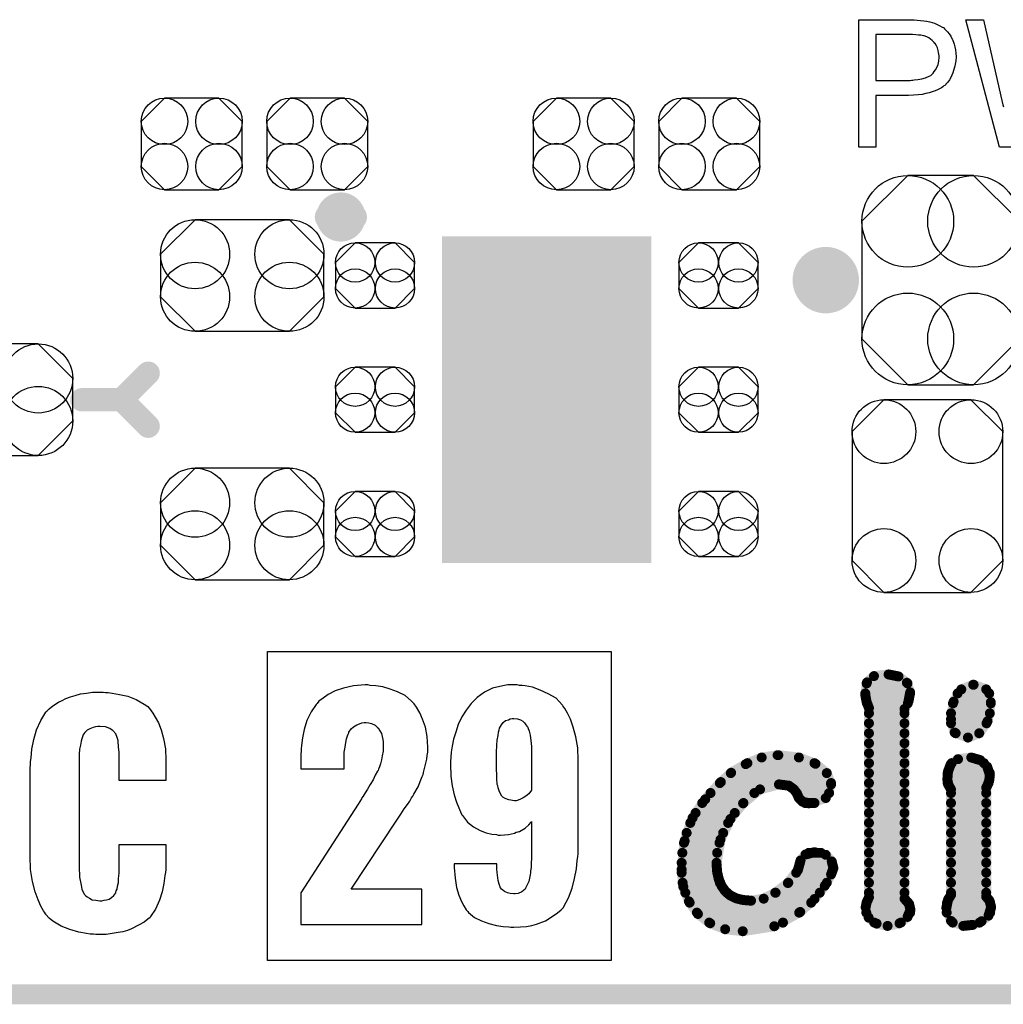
# Model space of a CAD drawing. Extents: x -0.07 to 0.95, y -0.15 to 2.1.
# Tile 2 of 16: x 0.34 to 0.64, y -0.15 to 0.14. Entities that reach past the tile are written whole.
import ezdxf

# ---------------------------------------------------------------- set-up
doc = ezdxf.new("R2010")
doc.units = 0
doc.layers.get('0').update_dxf_attribs({"linetype": 'CONTINUOUS'})
for name, color, linetype in [('gko', 6, 'CONTINUOUS'), ('gto', 2, 'CONTINUOUS'), ('gts', 1, 'CONTINUOUS')]:
    doc.layers.add(name, color=color, linetype=linetype)

# ---------------------------------------------------------------- blocks, each defined once
blk = doc.blocks.new('D75')
at = {"const_width": 0.00395}
blk.add_lwpolyline([(-0.001975, 0, 1), (0.001975, 0, 1)], format="xyb", close=True, dxfattribs=at)
blk = doc.blocks.new('D37')
at = {"const_width": 0.005}
blk.add_lwpolyline([(-0.0025, 0, 1), (0.0025, 0, 1)], format="xyb", close=True, dxfattribs=at)
blk = doc.blocks.new('D78')
at = {"const_width": 0.0035}
blk.add_lwpolyline([(-0.00175, 0, 1), (0.00175, 0, 1)], format="xyb", close=True, dxfattribs=at)
blk = doc.blocks.new('D40')
at = {"const_width": 0.0015}
blk.add_lwpolyline([(-0.00075, 0, 1), (0.00075, 0, 1)], format="xyb", close=True, dxfattribs=at)
blk = doc.blocks.new('D82')
blk.add_lwpolyline([(-0.0152, 0.0068), (-0.0152, -0.0068), (-0.0082, -0.0138), (0.0082, -0.0138), (0.0152, -0.0068), (0.0152, 0.0068), (0.0082, 0.0138), (-0.0082, 0.0138)], close=True)
for centre in [(-0.0082, 0.0068), (0.0082, 0.0068), (-0.0082, -0.0068), (0.0082, -0.0068)]:
    blk.add_circle(centre, 0.007)
blk = doc.blocks.new('D89')
blk.add_lwpolyline([(-0.006, -0.0098), (0.006, -0.0098), (0.0119, -0.0039), (0.0119, 0.0039), (0.006, 0.0098), (-0.006, 0.0098), (-0.0119, 0.0039), (-0.0119, -0.0039)], close=True)
for centre in [(-0.006, 0.0039), (0.006, 0.0039), (-0.006, -0.0039), (0.006, -0.0039)]:
    blk.add_circle(centre, 0.0059)
blk = doc.blocks.new('D70')
at = {"const_width": 0.0984}
blk.add_lwpolyline([(-0.0315, 0), (0.0315, 0)], dxfattribs=at)
blk = doc.blocks.new('D90')
blk.add_lwpolyline([(-0.0142, -0.0168), (0.0142, -0.0168), (0.0246, -0.0064), (0.0246, 0.0064), (0.0142, 0.0168), (-0.0142, 0.0168), (-0.0246, 0.0064), (-0.0246, -0.0064)], close=True)
for centre in [(-0.0142, 0.0064), (0.0142, 0.0064), (-0.0142, -0.0064), (0.0142, -0.0064)]:
    blk.add_circle(centre, 0.0104)
blk = doc.blocks.new('D91')
blk.add_lwpolyline([(-0.0237, 0.0177), (-0.0237, -0.0177), (-0.0099, -0.0315), (0.0099, -0.0315), (0.0237, -0.0177), (0.0237, 0.0177), (0.0099, 0.0315), (-0.0099, 0.0315)], close=True)
for centre in [(-0.0099, 0.0177), (0.0099, 0.0177), (-0.0099, -0.0177), (0.0099, -0.0177)]:
    blk.add_circle(centre, 0.0138)
blk = doc.blocks.new('D92')
blk.add_lwpolyline([(0.0227, -0.0194), (0.0227, 0.0194), (0.0131, 0.029), (-0.0131, 0.029), (-0.0227, 0.0194), (-0.0227, -0.0194), (-0.0131, -0.029), (0.0131, -0.029)], close=True)
for centre in [(-0.0131, 0.0194), (0.0131, 0.0194), (-0.0131, -0.0194), (0.0131, -0.0194)]:
    blk.add_circle(centre, 0.0096)

msp = doc.modelspace()

# ---------------------------------------------------------------- linework, layer by layer
at = {"layer": 'gko', "color": 6, "const_width": 0.006}
msp.add_lwpolyline([(-0.05, -0.15), (0.85, -0.15)], dxfattribs=at)
at = {"layer": 'gto', "color": 2}
for points in [[(0.6126, 0.1434), (0.6135, 0.1433), (0.6145, 0.1432), (0.6155, 0.1431), (0.6163, 0.143), (0.6164, 0.143), (0.6168, 0.1429), (0.6173, 0.1428), (0.618, 0.1426), (0.6187, 0.1424), (0.6195, 0.142), (0.6203, 0.1416), (0.621, 0.1412), (0.6211, 0.1411), (0.6214, 0.141), (0.6217, 0.1406), (0.6221, 0.1402), (0.6226, 0.1397), (0.6231, 0.1391), (0.6237, 0.1384), (0.6241, 0.1375), (0.6242, 0.1374), (0.6243, 0.1371), (0.6245, 0.1366), (0.6247, 0.136), (0.6249, 0.1352), (0.6251, 0.1343), (0.6252, 0.1333), (0.6253, 0.1322), (0.6253, 0.1322), (0.6253, 0.132), (0.6253, 0.1318), (0.6252, 0.1314), (0.6252, 0.131), (0.6251, 0.1305), (0.625, 0.13), (0.6249, 0.1294), (0.6245, 0.1281), (0.6243, 0.1274), (0.624, 0.1267), (0.6236, 0.126), (0.6232, 0.1253), (0.6227, 0.1246), (0.6221, 0.124), (0.6221, 0.1239), (0.622, 0.1238), (0.6218, 0.1236), (0.6215, 0.1235), (0.6212, 0.1232), (0.6208, 0.1229), (0.6202, 0.1226), (0.6196, 0.1223), (0.6189, 0.122), (0.618, 0.1217), (0.6171, 0.1214), (0.6161, 0.1212), (0.615, 0.1209), (0.6138, 0.1208), (0.6124, 0.1207), (0.6109, 0.1206), (0.6011, 0.1206), (0.6011, 0.105), (0.596, 0.105), (0.596, 0.1434), (0.6118, 0.1434), (0.6126, 0.1434)], [(0.6436, 0.105), (0.6383, 0.105), (0.6282, 0.1434), (0.6335, 0.1434), (0.6392, 0.1182), (0.6392, 0.1182), (0.6393, 0.118), (0.6393, 0.1178), (0.6394, 0.1175), (0.6395, 0.1172)], [(0.6121, 0.1389), (0.6011, 0.1389), (0.6011, 0.1251), (0.6114, 0.1251), (0.6118, 0.1252), (0.6122, 0.1252), (0.6126, 0.1253), (0.6137, 0.1254), (0.6149, 0.1256), (0.616, 0.1259), (0.6171, 0.1264), (0.6176, 0.1266), (0.618, 0.127), (0.6181, 0.1271), (0.6183, 0.1273), (0.6186, 0.1278), (0.619, 0.1283), (0.6194, 0.129), (0.6198, 0.1299), (0.62, 0.1309), (0.6201, 0.1321), (0.6201, 0.1321), (0.6201, 0.1322), (0.6201, 0.1325), (0.62, 0.133), (0.6199, 0.1335), (0.6198, 0.1341), (0.6196, 0.1349), (0.6193, 0.1355), (0.6189, 0.1362), (0.6188, 0.1362), (0.6186, 0.1365), (0.6184, 0.1367), (0.618, 0.1371), (0.6175, 0.1375), (0.617, 0.1379), (0.6164, 0.1382), (0.6156, 0.1385), (0.6156, 0.1385), (0.6154, 0.1385), (0.615, 0.1386), (0.6146, 0.1387), (0.6139, 0.1387), (0.6131, 0.1388), (0.6121, 0.1389)], [(0.5214, -0.1398), (0.4179, -0.1398), (0.4179, -0.0468), (0.5214, -0.0468), (0.5214, -0.1398)], [(0.3691, -0.0591), (0.3699, -0.0591), (0.3711, -0.0593), (0.3734, -0.0597), (0.3759, -0.0602), (0.3784, -0.0612), (0.3808, -0.0626), (0.3819, -0.0634), (0.3827, -0.0644), (0.3829, -0.0647), (0.3834, -0.0654), (0.3841, -0.0666), (0.3851, -0.0683), (0.3859, -0.0704), (0.3866, -0.073), (0.3872, -0.0761), (0.3873, -0.0795), (0.3873, -0.0856), (0.3733, -0.0856), (0.3733, -0.079), (0.3733, -0.0788), (0.3733, -0.0784), (0.3733, -0.0779), (0.3733, -0.0772), (0.3731, -0.0755), (0.3729, -0.0738), (0.3729, -0.0737), (0.3729, -0.0736), (0.3726, -0.0727), (0.3722, -0.0716), (0.3713, -0.0706), (0.3711, -0.0705), (0.3704, -0.07), (0.3691, -0.0695), (0.3674, -0.0694), (0.3668, -0.0694), (0.3661, -0.0695), (0.3654, -0.0697), (0.3644, -0.0701), (0.3636, -0.0705), (0.3629, -0.0712), (0.3623, -0.072), (0.3623, -0.0722), (0.3622, -0.0725), (0.362, -0.0731), (0.3618, -0.0738), (0.3616, -0.075), (0.3613, -0.0762), (0.3612, -0.0777), (0.3612, -0.0794), (0.3612, -0.1119), (0.3612, -0.1122), (0.3612, -0.1127), (0.3613, -0.1135), (0.3613, -0.1147), (0.3618, -0.1171), (0.362, -0.1183), (0.3625, -0.1194), (0.3626, -0.1195), (0.3627, -0.1198), (0.3631, -0.1202), (0.3636, -0.1206), (0.3643, -0.121), (0.3651, -0.1215), (0.3662, -0.1217), (0.3674, -0.1219), (0.368, -0.1219), (0.3687, -0.1217), (0.3694, -0.1216), (0.3702, -0.1213), (0.3709, -0.1208), (0.3716, -0.1202), (0.3722, -0.1194), (0.3722, -0.1192), (0.3723, -0.1188), (0.3726, -0.1183), (0.3727, -0.1174), (0.373, -0.1163), (0.3731, -0.1151), (0.3733, -0.1135), (0.3733, -0.1119), (0.3733, -0.1049), (0.3873, -0.1049), (0.3873, -0.1108), (0.3873, -0.1109), (0.3873, -0.1112), (0.3873, -0.1117), (0.3873, -0.1124), (0.3872, -0.1133), (0.387, -0.1142), (0.3867, -0.1166), (0.3862, -0.1191), (0.3854, -0.1217), (0.3842, -0.1244), (0.3827, -0.1266), (0.3826, -0.1269), (0.3819, -0.1274), (0.3808, -0.1283), (0.3791, -0.1292), (0.377, -0.1303), (0.3758, -0.1308), (0.3744, -0.1312), (0.3729, -0.1314), (0.3711, -0.1317), (0.3693, -0.132), (0.3662, -0.132), (0.3655, -0.1319), (0.3645, -0.1319), (0.3634, -0.1317), (0.3611, -0.1313), (0.3584, -0.1305), (0.3558, -0.1295), (0.3533, -0.128), (0.3522, -0.1271), (0.3512, -0.126), (0.3512, -0.1259), (0.3511, -0.1258), (0.3508, -0.1253), (0.3505, -0.1249), (0.3501, -0.1242), (0.3497, -0.1235), (0.3489, -0.1216), (0.348, -0.1191), (0.3472, -0.116), (0.3466, -0.1124), (0.3465, -0.1084), (0.3465, -0.0829), (0.3465, -0.0827), (0.3465, -0.0823), (0.3465, -0.0818), (0.3466, -0.0809), (0.3466, -0.0799), (0.3468, -0.0788), (0.347, -0.0762), (0.3476, -0.0733), (0.3484, -0.0704), (0.3497, -0.0676), (0.3512, -0.0651), (0.3512, -0.065), (0.3515, -0.0648), (0.3522, -0.0641), (0.3533, -0.0632), (0.355, -0.062), (0.3561, -0.0615), (0.3572, -0.0609), (0.3586, -0.0604), (0.36, -0.06), (0.3616, -0.0595), (0.3634, -0.0593), (0.3652, -0.059), (0.3684, -0.059), (0.3691, -0.0591)], [(0.4481, -0.0568), (0.4473, -0.0568), (0.4438, -0.0571), (0.4408, -0.0578), (0.4383, -0.0586), (0.4362, -0.0597), (0.4347, -0.0608), (0.4334, -0.0617), (0.4329, -0.0624), (0.4326, -0.0627), (0.4311, -0.065), (0.4298, -0.0676), (0.429, -0.0703), (0.4284, -0.0728), (0.4281, -0.0751), (0.428, -0.0761), (0.428, -0.0769), (0.4279, -0.0776), (0.4279, -0.0821), (0.441, -0.0821), (0.441, -0.0789), (0.441, -0.0771), (0.4413, -0.0756), (0.4415, -0.0742), (0.4417, -0.0731), (0.442, -0.0722), (0.4422, -0.0717), (0.4424, -0.0713), (0.4424, -0.0711), (0.4431, -0.0701), (0.4438, -0.0695), (0.4448, -0.0689), (0.4456, -0.0686), (0.4463, -0.0683), (0.447, -0.0682), (0.4476, -0.0682), (0.4484, -0.0683), (0.4492, -0.0685), (0.4503, -0.069), (0.451, -0.0697), (0.4513, -0.0699), (0.4513, -0.07), (0.4517, -0.0707), (0.4522, -0.0715), (0.4526, -0.0733), (0.4527, -0.074), (0.4527, -0.0747), (0.4527, -0.0751), (0.4527, -0.0753), (0.4527, -0.0768), (0.4524, -0.0782), (0.4522, -0.0794), (0.4519, -0.0806), (0.4516, -0.0815), (0.4513, -0.0822), (0.4512, -0.0826), (0.451, -0.0828), (0.4503, -0.084), (0.4497, -0.0854), (0.4488, -0.0868), (0.448, -0.0882), (0.4473, -0.0893), (0.4467, -0.0903), (0.4463, -0.0908), (0.4462, -0.0911), (0.4452, -0.0928), (0.4279, -0.1194), (0.4279, -0.129), (0.4644, -0.129), (0.4644, -0.1183), (0.4431, -0.1183), (0.4569, -0.0976), (0.4581, -0.0958), (0.4591, -0.0942), (0.4601, -0.0929), (0.4608, -0.0918), (0.4613, -0.0908), (0.4617, -0.0903), (0.4619, -0.0899), (0.462, -0.0897), (0.4633, -0.0875), (0.4641, -0.0854), (0.4645, -0.0844), (0.4648, -0.0838), (0.4649, -0.0833), (0.4649, -0.0832), (0.4656, -0.0804), (0.4659, -0.0792), (0.466, -0.0781), (0.4662, -0.0771), (0.4662, -0.0756), (0.466, -0.0724), (0.4655, -0.0696), (0.4646, -0.0672), (0.4638, -0.0653), (0.4628, -0.0636), (0.4621, -0.0625), (0.4616, -0.062), (0.4613, -0.0617), (0.4594, -0.06), (0.4571, -0.0589), (0.4548, -0.0581), (0.4526, -0.0574), (0.4505, -0.0571), (0.4488, -0.057), (0.4481, -0.0568)], [(0.4931, -0.0568), (0.4903, -0.0568), (0.4888, -0.0571), (0.4857, -0.0578), (0.4832, -0.059), (0.481, -0.0606), (0.4792, -0.0624), (0.4777, -0.0645), (0.4764, -0.0665), (0.4753, -0.0688), (0.4746, -0.0711), (0.4739, -0.0732), (0.4735, -0.0753), (0.4732, -0.0771), (0.4731, -0.0786), (0.473, -0.0799), (0.473, -0.0808), (0.4731, -0.0843), (0.4735, -0.0872), (0.4741, -0.0899), (0.4748, -0.0921), (0.4755, -0.0939), (0.476, -0.0951), (0.4764, -0.096), (0.4766, -0.0962), (0.4781, -0.0982), (0.4799, -0.0996), (0.4819, -0.1007), (0.4837, -0.1014), (0.4855, -0.1018), (0.4869, -0.1019), (0.4874, -0.1021), (0.4881, -0.1021), (0.4905, -0.1019), (0.4914, -0.1017), (0.4923, -0.1015), (0.4928, -0.1012), (0.4934, -0.1011), (0.4937, -0.101), (0.4938, -0.101), (0.4955, -0.1), (0.4966, -0.099), (0.4973, -0.0982), (0.4974, -0.098), (0.4974, -0.1051), (0.4974, -0.1072), (0.4974, -0.109), (0.4973, -0.1105), (0.4973, -0.1118), (0.4971, -0.1128), (0.4971, -0.1135), (0.497, -0.1139), (0.497, -0.114), (0.4968, -0.115), (0.4966, -0.116), (0.4963, -0.1166), (0.496, -0.1172), (0.4956, -0.118), (0.4955, -0.1183), (0.4945, -0.1191), (0.4934, -0.1196), (0.4925, -0.1197), (0.4921, -0.1197), (0.491, -0.1196), (0.4902, -0.1194), (0.4893, -0.119), (0.4888, -0.1186), (0.4884, -0.1183), (0.4881, -0.1179), (0.488, -0.1178), (0.488, -0.1176), (0.4877, -0.1168), (0.4874, -0.1157), (0.4871, -0.1133), (0.487, -0.1123), (0.487, -0.1115), (0.487, -0.111), (0.487, -0.1107), (0.4741, -0.1107), (0.4741, -0.1118), (0.4744, -0.115), (0.4748, -0.1178), (0.4755, -0.1201), (0.4763, -0.1221), (0.477, -0.1234), (0.4777, -0.1246), (0.4782, -0.1251), (0.4784, -0.1254), (0.4802, -0.1269), (0.4823, -0.1279), (0.4846, -0.1287), (0.4869, -0.1293), (0.4889, -0.1296), (0.4906, -0.1297), (0.4912, -0.1298), (0.4921, -0.1298), (0.4941, -0.1297), (0.4959, -0.1296), (0.4975, -0.1293), (0.4989, -0.1289), (0.5016, -0.1279), (0.5036, -0.1266), (0.5052, -0.1255), (0.5063, -0.1246), (0.507, -0.1239), (0.5071, -0.1236), (0.5085, -0.1209), (0.5096, -0.118), (0.5103, -0.1151), (0.5109, -0.1122), (0.5111, -0.1097), (0.5113, -0.1086), (0.5114, -0.1076), (0.5114, -0.0796), (0.5113, -0.0758), (0.5107, -0.0725), (0.5099, -0.0696), (0.5091, -0.0672), (0.5082, -0.0654), (0.5074, -0.064), (0.5068, -0.0632), (0.5067, -0.0629), (0.5057, -0.0618), (0.5048, -0.0608), (0.5024, -0.0595), (0.5, -0.0584), (0.4977, -0.0575), (0.4955, -0.0571), (0.4946, -0.057), (0.4938, -0.057), (0.4931, -0.0568)], [(0.4932, -0.0671), (0.4941, -0.0674), (0.4948, -0.0678), (0.4953, -0.0683), (0.4957, -0.0689), (0.496, -0.0693), (0.4963, -0.0696), (0.4963, -0.0697), (0.4967, -0.0708), (0.497, -0.072), (0.4973, -0.0745), (0.4974, -0.0754), (0.4974, -0.0763), (0.4974, -0.0768), (0.4974, -0.0771), (0.4974, -0.0885), (0.4966, -0.0896), (0.4957, -0.0903), (0.4949, -0.0908), (0.4941, -0.0912), (0.4934, -0.0915), (0.4928, -0.0917), (0.4923, -0.0917), (0.4906, -0.0914), (0.4895, -0.091), (0.4888, -0.0906), (0.4885, -0.0903), (0.4878, -0.089), (0.4874, -0.0878), (0.4873, -0.0872), (0.4871, -0.0868), (0.4871, -0.0865), (0.4871, -0.0864), (0.487, -0.0854), (0.487, -0.0842), (0.4869, -0.0819), (0.4869, -0.0808), (0.4869, -0.08), (0.4869, -0.0794), (0.4869, -0.0793), (0.4869, -0.0771), (0.487, -0.0751), (0.4871, -0.0735), (0.4874, -0.0721), (0.4875, -0.0711), (0.4877, -0.0704), (0.4878, -0.07), (0.4878, -0.0699), (0.4884, -0.0689), (0.4889, -0.0682), (0.4896, -0.0676), (0.4905, -0.0674), (0.491, -0.0671), (0.4916, -0.067), (0.4921, -0.067), (0.4932, -0.0671)]]:
    msp.add_lwpolyline(points, dxfattribs=at)
for points, const_width in [([(0.4439, 0.084, 1), (0.4361, 0.084)], 0.007), ([(0.4361, 0.084, 1), (0.4439, 0.084)], 0.007), ([(0.591, 0.065, 1), (0.581, 0.065)], 0.01), ([(0.581, 0.065, 1), (0.591, 0.065)], 0.01)]:
    msp.add_lwpolyline(points, format="xyb", dxfattribs=dict(at, const_width=const_width))
for points, const_width in [([(0.4361, 0.084), (0.4361, 0.084)], 0.007), ([(0.4439, 0.084), (0.4439, 0.084)], 0.007), ([(0.4439, 0.084), (0.4439, 0.084)], 0.007), ([(0.581, 0.065), (0.581, 0.065)], 0.01), ([(0.591, 0.065), (0.591, 0.065)], 0.01), ([(0.591, 0.065), (0.591, 0.065)], 0.01), ([(0.374, 0.029), (0.382, 0.037)], 0.007), ([(0.362, 0.029), (0.374, 0.029)], 0.007), ([(0.374, 0.029), (0.382, 0.021)], 0.007), ([(0.5984, -0.0561), (0.6005, -0.0542)], 0.003), ([(0.6005, -0.0542), (0.6049, -0.0537)], 0.003), ([(0.6049, -0.0537), (0.6079, -0.0543)], 0.003), ([(0.6079, -0.0543), (0.6104, -0.0562)], 0.003), ([(0.5979, -0.0599), (0.5984, -0.0561)], 0.003), ([(0.5983, -0.0564), (0.6106, -0.0564)], 0.003), ([(0.6104, -0.0562), (0.6114, -0.0591)], 0.003), ([(0.6268, -0.0582), (0.6304, -0.0568)], 0.003), ([(0.6304, -0.0568), (0.6305, -0.0568)], 0.003), ([(0.6305, -0.0568), (0.6343, -0.0582)], 0.003), ([(0.5979, -0.0594), (0.6114, -0.0594)], 0.003), ([(0.5979, -0.0599), (0.5983, -0.062)], 0.003), ([(0.6109, -0.0618), (0.6114, -0.0591)], 0.003), ([(0.6245, -0.0619), (0.6268, -0.0582)], 0.003), ([(0.6257, -0.0594), (0.6352, -0.0594)], 0.003), ([(0.6343, -0.0582), (0.6357, -0.0621)], 0.003), ([(0.5983, -0.062), (0.599, -0.0638)], 0.003), ([(0.5984, -0.0624), (0.6107, -0.0624)], 0.003), ([(0.6097, -0.0641), (0.6109, -0.0618)], 0.003), ([(0.6237, -0.0672), (0.6245, -0.0619)], 0.003), ([(0.6243, -0.0624), (0.6357, -0.0624)], 0.003), ([(0.6347, -0.0678), (0.6357, -0.0621)], 0.003), ([(0.599, -0.1208), (0.599, -0.0638)], 0.003), ([(0.599, -0.0654), (0.6097, -0.0654)], 0.003), ([(0.6097, -0.1212), (0.6097, -0.0641)], 0.003), ([(0.6237, -0.0654), (0.6354, -0.0654)], 0.003), ([(0.599, -0.0684), (0.6097, -0.0684)], 0.003), ([(0.6237, -0.0672), (0.6248, -0.0712)], 0.003), ([(0.6237, -0.0684), (0.6344, -0.0684)], 0.003), ([(0.6322, -0.0714), (0.6347, -0.0678)], 0.003), ([(0.599, -0.0714), (0.6097, -0.0714)], 0.003), ([(0.6248, -0.0712), (0.6288, -0.0727)], 0.003), ([(0.6251, -0.0714), (0.6322, -0.0714)], 0.003), ([(0.6288, -0.0727), (0.6322, -0.0714)], 0.003), ([(0.599, -0.0744), (0.6097, -0.0744)], 0.003), ([(0.5667, -0.0787), (0.5715, -0.078)], 0.003), ([(0.5715, -0.078), (0.5717, -0.078)], 0.003), ([(0.5717, -0.078), (0.5779, -0.0787)], 0.003), ([(0.599, -0.0774), (0.6097, -0.0774)], 0.003), ([(0.5575, -0.0833), (0.5619, -0.0807)], 0.003), ([(0.5619, -0.0807), (0.5667, -0.0787)], 0.003), ([(0.5624, -0.0804), (0.5826, -0.0804)], 0.003), ([(0.5779, -0.0787), (0.5829, -0.0806)], 0.003), ([(0.5829, -0.0806), (0.5863, -0.0834)], 0.003), ([(0.599, -0.0804), (0.6097, -0.0804)], 0.003), ([(0.6228, -0.0829), (0.6236, -0.0808)], 0.003), ([(0.6236, -0.0808), (0.6258, -0.0792)], 0.003), ([(0.6239, -0.0804), (0.6336, -0.0804)], 0.003), ([(0.6258, -0.0792), (0.6298, -0.0787)], 0.003), ([(0.6298, -0.0787), (0.6325, -0.0795)], 0.003), ([(0.6325, -0.0795), (0.6346, -0.0815)], 0.003), ([(0.6346, -0.0815), (0.6354, -0.0839)], 0.003), ([(0.5544, -0.0861), (0.5575, -0.0833)], 0.003), ([(0.5574, -0.0834), (0.5863, -0.0834)], 0.003), ([(0.5863, -0.0834), (0.5876, -0.0868)], 0.003), ([(0.599, -0.0834), (0.6097, -0.0834)], 0.003), ([(0.6226, -0.0853), (0.6228, -0.0829)], 0.003), ([(0.6227, -0.0834), (0.6354, -0.0834)], 0.003), ([(0.6352, -0.0857), (0.6354, -0.084)], 0.003), ([(0.6354, -0.084), (0.6354, -0.0839)], 0.003), ([(0.5497, -0.0913), (0.5544, -0.0861)], 0.003), ([(0.5541, -0.0864), (0.5876, -0.0864)], 0.003), ([(0.5662, -0.0883), (0.5719, -0.0868)], 0.003), ([(0.5719, -0.0868), (0.5749, -0.0872)], 0.003), ([(0.5749, -0.0872), (0.5764, -0.0883)], 0.003), ([(0.586, -0.0909), (0.5876, -0.0868)], 0.003), ([(0.599, -0.0864), (0.6097, -0.0864)], 0.003), ([(0.6226, -0.0853), (0.6229, -0.0869)], 0.003), ([(0.6227, -0.0864), (0.635, -0.0864)], 0.003), ([(0.6229, -0.0869), (0.6237, -0.0883)], 0.003), ([(0.6343, -0.0878), (0.6347, -0.087)], 0.003), ([(0.6347, -0.087), (0.6352, -0.0857)], 0.003), ([(0.5513, -0.0894), (0.5645, -0.0894)], 0.003), ([(0.5611, -0.0925), (0.5662, -0.0883)], 0.003), ([(0.5764, -0.0883), (0.5773, -0.0895)], 0.003), ([(0.5772, -0.0894), (0.587, -0.0894)], 0.003), ([(0.5773, -0.0895), (0.5779, -0.0909)], 0.003), ([(0.599, -0.0894), (0.6097, -0.0894)], 0.003), ([(0.6237, -0.1201), (0.6237, -0.0883)], 0.003), ([(0.6237, -0.0894), (0.6343, -0.0894)], 0.003), ([(0.6343, -0.1206), (0.6343, -0.0878)], 0.003), ([(0.5459, -0.0969), (0.5497, -0.0913)], 0.003), ([(0.5488, -0.0924), (0.5612, -0.0924)], 0.003), ([(0.5573, -0.0972), (0.5611, -0.0925)], 0.003), ([(0.5779, -0.0909), (0.579, -0.092)], 0.003), ([(0.579, -0.092), (0.5809, -0.0925)], 0.003), ([(0.5798, -0.0924), (0.5826, -0.0924)], 0.003), ([(0.5809, -0.0925), (0.586, -0.0909)], 0.003), ([(0.599, -0.0924), (0.6097, -0.0924)], 0.003), ([(0.6237, -0.0924), (0.6343, -0.0924)], 0.003), ([(0.5468, -0.0954), (0.5586, -0.0954)], 0.003), ([(0.599, -0.0954), (0.6097, -0.0954)], 0.003), ([(0.6237, -0.0954), (0.6343, -0.0954)], 0.003), ([(0.5435, -0.1038), (0.5459, -0.0969)], 0.003), ([(0.5452, -0.0984), (0.5566, -0.0984)], 0.003), ([(0.5543, -0.1034), (0.5573, -0.0972)], 0.003), ([(0.599, -0.0984), (0.6097, -0.0984)], 0.003), ([(0.6237, -0.0984), (0.6343, -0.0984)], 0.003), ([(0.5441, -0.1014), (0.5551, -0.1014)], 0.003), ([(0.599, -0.1014), (0.6097, -0.1014)], 0.003), ([(0.6237, -0.1014), (0.6343, -0.1014)], 0.003), ([(0.5426, -0.1124), (0.5435, -0.1038)], 0.003), ([(0.5433, -0.1044), (0.554, -0.1044)], 0.003), ([(0.5531, -0.1107), (0.5543, -0.1034)], 0.003), ([(0.599, -0.1044), (0.6097, -0.1044)], 0.003), ([(0.6237, -0.1044), (0.6343, -0.1044)], 0.003), ([(0.5428, -0.1074), (0.5533, -0.1074)], 0.003), ([(0.5784, -0.1097), (0.5799, -0.1079)], 0.003), ([(0.5799, -0.1079), (0.5826, -0.1072)], 0.003), ([(0.5809, -0.1074), (0.5845, -0.1074)], 0.003), ([(0.5826, -0.1072), (0.586, -0.108)], 0.003), ([(0.586, -0.108), (0.5878, -0.11)], 0.003), ([(0.599, -0.1074), (0.6097, -0.1074)], 0.003), ([(0.6237, -0.1074), (0.6343, -0.1074)], 0.003), ([(0.5426, -0.1104), (0.5531, -0.1104)], 0.003), ([(0.5531, -0.1107), (0.5533, -0.1132)], 0.003), ([(0.5776, -0.1126), (0.5784, -0.1097)], 0.003), ([(0.5782, -0.1104), (0.5879, -0.1104)], 0.003), ([(0.5878, -0.11), (0.5883, -0.112)], 0.003), ([(0.599, -0.1104), (0.6097, -0.1104)], 0.003), ([(0.6237, -0.1104), (0.6343, -0.1104)], 0.003), ([(0.5426, -0.1124), (0.5431, -0.1176)], 0.003), ([(0.5426, -0.1134), (0.5533, -0.1134)], 0.003), ([(0.5533, -0.1132), (0.5538, -0.1154)], 0.003), ([(0.5746, -0.1165), (0.5776, -0.1126)], 0.003), ([(0.5771, -0.1134), (0.5878, -0.1134)], 0.003), ([(0.5857, -0.1173), (0.5876, -0.1139)], 0.003), ([(0.5876, -0.1139), (0.5883, -0.112)], 0.003), ([(0.599, -0.1134), (0.6097, -0.1134)], 0.003), ([(0.6237, -0.1134), (0.6343, -0.1134)], 0.003), ([(0.5429, -0.1164), (0.5541, -0.1164)], 0.003), ([(0.5538, -0.1154), (0.5546, -0.1173)], 0.003), ([(0.5708, -0.1194), (0.5746, -0.1165)], 0.003), ([(0.5747, -0.1164), (0.5863, -0.1164)], 0.003), ([(0.599, -0.1164), (0.6097, -0.1164)], 0.003), ([(0.6237, -0.1164), (0.6343, -0.1164)], 0.003), ([(0.5431, -0.1176), (0.5448, -0.122)], 0.003), ([(0.5437, -0.1194), (0.5562, -0.1194)], 0.003), ([(0.5546, -0.1173), (0.5557, -0.1189)], 0.003), ([(0.5557, -0.1189), (0.5572, -0.1202)], 0.003), ([(0.5673, -0.1212), (0.5708, -0.1194)], 0.003), ([(0.5709, -0.1194), (0.5842, -0.1194)], 0.003), ([(0.5826, -0.1213), (0.5857, -0.1173)], 0.003), ([(0.599, -0.1194), (0.6097, -0.1194)], 0.003), ([(0.6237, -0.1194), (0.6343, -0.1194)], 0.003), ([(0.5448, -0.122), (0.5475, -0.1258)], 0.003), ([(0.545, -0.1224), (0.5816, -0.1224)], 0.003), ([(0.5572, -0.1202), (0.559, -0.1211)], 0.003), ([(0.559, -0.1211), (0.5611, -0.1216)], 0.003), ([(0.5611, -0.1216), (0.5635, -0.1218)], 0.003), ([(0.5635, -0.1218), (0.5673, -0.1212)], 0.003), ([(0.5783, -0.1252), (0.5826, -0.1213)], 0.003), ([(0.598, -0.1238), (0.5983, -0.1223)], 0.003), ([(0.5983, -0.1223), (0.599, -0.1208)], 0.003), ([(0.5983, -0.1224), (0.6108, -0.1224)], 0.003), ([(0.6097, -0.1212), (0.6111, -0.1228)], 0.003), ([(0.6111, -0.1228), (0.6115, -0.1246)], 0.003), ([(0.6223, -0.124), (0.6228, -0.1215)], 0.003), ([(0.6225, -0.1224), (0.6355, -0.1224)], 0.003), ([(0.6228, -0.1215), (0.6237, -0.1201)], 0.003), ([(0.6343, -0.1206), (0.6353, -0.1218)], 0.003), ([(0.6353, -0.1218), (0.6358, -0.1238)], 0.003), ([(0.5472, -0.1254), (0.578, -0.1254)], 0.003), ([(0.5475, -0.1258), (0.5512, -0.1286)], 0.003), ([(0.5705, -0.1295), (0.5783, -0.1252)], 0.003), ([(0.598, -0.1238), (0.5989, -0.1269)], 0.003), ([(0.5982, -0.1254), (0.6114, -0.1254)], 0.003), ([(0.6106, -0.1267), (0.6115, -0.1246)], 0.003), ([(0.6223, -0.124), (0.6237, -0.1279)], 0.003), ([(0.6224, -0.1254), (0.6355, -0.1254)], 0.003), ([(0.635, -0.1263), (0.6358, -0.1238)], 0.003), ([(0.5509, -0.1284), (0.5731, -0.1284)], 0.003), ([(0.5512, -0.1286), (0.5557, -0.1304)], 0.003), ([(0.5989, -0.1269), (0.6013, -0.1287)], 0.003), ([(0.6006, -0.1284), (0.6086, -0.1284)], 0.003), ([(0.6013, -0.1287), (0.6046, -0.1294)], 0.003), ([(0.6046, -0.1294), (0.6082, -0.1286)], 0.003), ([(0.6082, -0.1286), (0.6106, -0.1267)], 0.003), ([(0.6237, -0.1279), (0.6274, -0.1294)], 0.003), ([(0.6242, -0.1284), (0.6323, -0.1284)], 0.003), ([(0.6302, -0.1291), (0.6329, -0.128)], 0.003), ([(0.6329, -0.128), (0.635, -0.1263)], 0.003), ([(0.5557, -0.1304), (0.561, -0.131)], 0.003), ([(0.561, -0.131), (0.5705, -0.1295)], 0.003), ([(0.6274, -0.1294), (0.6302, -0.1291)], 0.003)]:
    msp.add_lwpolyline(points, dxfattribs=dict(at, const_width=const_width))

# ---------------------------------------------------------------- block references
at = {"layer": 'gto'}
for name, p in [('D75', (0.4361, 0.084)), ('D75', (0.4361, 0.084)), ('D75', (0.4439, 0.084)), ('D75', (0.4439, 0.084)), ('D75', (0.4439, 0.084)), ('D75', (0.4439, 0.084)), ('D37', (0.581, 0.065)), ('D37', (0.581, 0.065)), ('D37', (0.591, 0.065)), ('D37', (0.591, 0.065)), ('D37', (0.591, 0.065)), ('D37', (0.591, 0.065)), ('D78', (0.382, 0.037)), ('D78', (0.362, 0.029)), ('D78', (0.374, 0.029)), ('D78', (0.374, 0.029)), ('D78', (0.374, 0.029)), ('D78', (0.382, 0.021)), ('D40', (0.6005, -0.0542)), ('D40', (0.6005, -0.0542)), ('D40', (0.6049, -0.0537)), ('D40', (0.6049, -0.0537)), ('D40', (0.6079, -0.0543)), ('D40', (0.6079, -0.0543)), ('D40', (0.5983, -0.0564)), ('D40', (0.5984, -0.0561)), ('D40', (0.5984, -0.0561)), ('D40', (0.6104, -0.0562)), ('D40', (0.6104, -0.0562)), ('D40', (0.6106, -0.0564)), ('D40', (0.6304, -0.0568)), ('D40', (0.6304, -0.0568)), ('D40', (0.6305, -0.0568)), ('D40', (0.6305, -0.0568)), ('D40', (0.5979, -0.0594)), ('D40', (0.5979, -0.0599)), ('D40', (0.5979, -0.0599)), ('D40', (0.6114, -0.0591)), ('D40', (0.6114, -0.0591)), ('D40', (0.6114, -0.0594)), ('D40', (0.6257, -0.0594)), ('D40', (0.6268, -0.0582)), ('D40', (0.6268, -0.0582)), ('D40', (0.6343, -0.0582)), ('D40', (0.6343, -0.0582)), ('D40', (0.6352, -0.0594)), ('D40', (0.5983, -0.062)), ('D40', (0.5984, -0.0624)), ('D40', (0.6107, -0.0624)), ('D40', (0.6109, -0.0618)), ('D40', (0.6243, -0.0624)), ('D40', (0.6245, -0.0619)), ('D40', (0.6245, -0.0619)), ('D40', (0.6357, -0.0621)), ('D40', (0.6357, -0.0621)), ('D40', (0.6357, -0.0624)), ('D40', (0.599, -0.0638)), ('D40', (0.599, -0.0638)), ('D40', (0.599, -0.0654)), ('D40', (0.6097, -0.0641)), ('D40', (0.6097, -0.0654)), ('D40', (0.6237, -0.0654)), ('D40', (0.6354, -0.0654)), ('D40', (0.599, -0.0684)), ('D40', (0.6097, -0.0684)), ('D40', (0.6237, -0.0672)), ('D40', (0.6237, -0.0672)), ('D40', (0.6237, -0.0684)), ('D40', (0.6344, -0.0684)), ('D40', (0.6347, -0.0678)), ('D40', (0.599, -0.0714)), ('D40', (0.6097, -0.0714)), ('D40', (0.6248, -0.0712)), ('D40', (0.6251, -0.0714)), ('D40', (0.6322, -0.0714)), ('D40', (0.6322, -0.0714)), ('D40', (0.599, -0.0744)), ('D40', (0.6097, -0.0744)), ('D40', (0.6288, -0.0727)), ('D40', (0.5715, -0.078)), ('D40', (0.5715, -0.078)), ('D40', (0.5717, -0.078)), ('D40', (0.5717, -0.078)), ('D40', (0.599, -0.0774)), ('D40', (0.6097, -0.0774)), ('D40', (0.5619, -0.0807)), ('D40', (0.5619, -0.0807)), ('D40', (0.5624, -0.0804)), ('D40', (0.5667, -0.0787)), ('D40', (0.5667, -0.0787)), ('D40', (0.5779, -0.0787)), ('D40', (0.5779, -0.0787)), ('D40', (0.5826, -0.0804)), ('D40', (0.5829, -0.0806)), ('D40', (0.5829, -0.0806)), ('D40', (0.599, -0.0804)), ('D40', (0.6097, -0.0804)), ('D40', (0.6236, -0.0808)), ('D40', (0.6236, -0.0808)), ('D40', (0.6239, -0.0804)), ('D40', (0.6258, -0.0792)), ('D40', (0.6258, -0.0792)), ('D40', (0.6298, -0.0787)), ('D40', (0.6298, -0.0787)), ('D40', (0.6325, -0.0795)), ('D40', (0.6325, -0.0795)), ('D40', (0.6336, -0.0804)), ('D40', (0.6346, -0.0815)), ('D40', (0.6346, -0.0815)), ('D40', (0.5574, -0.0834)), ('D40', (0.5575, -0.0833)), ('D40', (0.5575, -0.0833)), ('D40', (0.5863, -0.0834)), ('D40', (0.5863, -0.0834)), ('D40', (0.5863, -0.0834)), ('D40', (0.599, -0.0834)), ('D40', (0.6097, -0.0834)), ('D40', (0.6227, -0.0834)), ('D40', (0.6228, -0.0829)), ('D40', (0.6228, -0.0829)), ('D40', (0.6354, -0.0834)), ('D40', (0.6354, -0.0839)), ('D40', (0.6354, -0.0839)), ('D40', (0.6354, -0.084)), ('D40', (0.5541, -0.0864)), ('D40', (0.5544, -0.0861)), ('D40', (0.5544, -0.0861)), ('D40', (0.5719, -0.0868)), ('D40', (0.5749, -0.0872)), ('D40', (0.5876, -0.0864)), ('D40', (0.5876, -0.0868)), ('D40', (0.5876, -0.0868)), ('D40', (0.599, -0.0864)), ('D40', (0.6097, -0.0864)), ('D40', (0.6226, -0.0853)), ('D40', (0.6226, -0.0853)), ('D40', (0.6227, -0.0864)), ('D40', (0.6229, -0.0869)), ('D40', (0.6347, -0.087)), ('D40', (0.635, -0.0864)), ('D40', (0.6352, -0.0857)), ('D40', (0.5513, -0.0894)), ('D40', (0.5645, -0.0894)), ('D40', (0.5662, -0.0883)), ('D40', (0.5764, -0.0883)), ('D40', (0.5772, -0.0894)), ('D40', (0.5773, -0.0895)), ('D40', (0.587, -0.0894)), ('D40', (0.599, -0.0894)), ('D40', (0.6097, -0.0894)), ('D40', (0.6237, -0.0883)), ('D40', (0.6237, -0.0883)), ('D40', (0.6237, -0.0894)), ('D40', (0.6343, -0.0878)), ('D40', (0.6343, -0.0894)), ('D40', (0.5488, -0.0924)), ('D40', (0.5497, -0.0913)), ('D40', (0.5497, -0.0913)), ('D40', (0.5611, -0.0925)), ('D40', (0.5612, -0.0924)), ('D40', (0.5779, -0.0909)), ('D40', (0.579, -0.092)), ('D40', (0.5798, -0.0924)), ('D40', (0.5809, -0.0925)), ('D40', (0.5826, -0.0924)), ('D40', (0.586, -0.0909)), ('D40', (0.599, -0.0924)), ('D40', (0.6097, -0.0924)), ('D40', (0.6237, -0.0924)), ('D40', (0.6343, -0.0924)), ('D40', (0.5468, -0.0954)), ('D40', (0.5586, -0.0954)), ('D40', (0.599, -0.0954)), ('D40', (0.6097, -0.0954)), ('D40', (0.6237, -0.0954)), ('D40', (0.6343, -0.0954)), ('D40', (0.5452, -0.0984)), ('D40', (0.5459, -0.0969)), ('D40', (0.5459, -0.0969)), ('D40', (0.5566, -0.0984)), ('D40', (0.5573, -0.0972)), ('D40', (0.599, -0.0984)), ('D40', (0.6097, -0.0984)), ('D40', (0.6237, -0.0984)), ('D40', (0.6343, -0.0984)), ('D40', (0.5441, -0.1014)), ('D40', (0.5551, -0.1014)), ('D40', (0.599, -0.1014)), ('D40', (0.6097, -0.1014)), ('D40', (0.6237, -0.1014)), ('D40', (0.6343, -0.1014)), ('D40', (0.5433, -0.1044)), ('D40', (0.5435, -0.1038)), ('D40', (0.5435, -0.1038)), ('D40', (0.554, -0.1044)), ('D40', (0.5543, -0.1034)), ('D40', (0.599, -0.1044)), ('D40', (0.6097, -0.1044)), ('D40', (0.6237, -0.1044)), ('D40', (0.6343, -0.1044)), ('D40', (0.5428, -0.1074)), ('D40', (0.5533, -0.1074)), ('D40', (0.5799, -0.1079)), ('D40', (0.5799, -0.1079)), ('D40', (0.5809, -0.1074)), ('D40', (0.5826, -0.1072)), ('D40', (0.5826, -0.1072)), ('D40', (0.5845, -0.1074)), ('D40', (0.586, -0.108)), ('D40', (0.586, -0.108)), ('D40', (0.599, -0.1074)), ('D40', (0.6097, -0.1074)), ('D40', (0.6237, -0.1074)), ('D40', (0.6343, -0.1074)), ('D40', (0.5426, -0.1104)), ('D40', (0.5531, -0.1104)), ('D40', (0.5531, -0.1107)), ('D40', (0.5531, -0.1107)), ('D40', (0.5782, -0.1104)), ('D40', (0.5784, -0.1097)), ('D40', (0.5784, -0.1097)), ('D40', (0.5878, -0.11)), ('D40', (0.5878, -0.11)), ('D40', (0.5879, -0.1104)), ('D40', (0.599, -0.1104)), ('D40', (0.6097, -0.1104)), ('D40', (0.6237, -0.1104)), ('D40', (0.6343, -0.1104)), ('D40', (0.5426, -0.1124)), ('D40', (0.5426, -0.1124)), ('D40', (0.5426, -0.1134)), ('D40', (0.5533, -0.1132)), ('D40', (0.5533, -0.1132)), ('D40', (0.5533, -0.1134)), ('D40', (0.5771, -0.1134)), ('D40', (0.5776, -0.1126)), ('D40', (0.5776, -0.1126)), ('D40', (0.5876, -0.1139)), ('D40', (0.5878, -0.1134)), ('D40', (0.5883, -0.112)), ('D40', (0.5883, -0.112)), ('D40', (0.599, -0.1134)), ('D40', (0.6097, -0.1134)), ('D40', (0.6237, -0.1134)), ('D40', (0.6343, -0.1134)), ('D40', (0.5429, -0.1164)), ('D40', (0.5538, -0.1154)), ('D40', (0.5538, -0.1154)), ('D40', (0.5541, -0.1164)), ('D40', (0.5746, -0.1165)), ('D40', (0.5746, -0.1165)), ('D40', (0.5747, -0.1164)), ('D40', (0.5863, -0.1164)), ('D40', (0.599, -0.1164)), ('D40', (0.6097, -0.1164)), ('D40', (0.6237, -0.1164)), ('D40', (0.6343, -0.1164)), ('D40', (0.5431, -0.1176)), ('D40', (0.5437, -0.1194)), ('D40', (0.5546, -0.1173)), ('D40', (0.5546, -0.1173)), ('D40', (0.5557, -0.1189)), ('D40', (0.5557, -0.1189)), ('D40', (0.5562, -0.1194)), ('D40', (0.5708, -0.1194)), ('D40', (0.5708, -0.1194)), ('D40', (0.5709, -0.1194)), ('D40', (0.5842, -0.1194)), ('D40', (0.5857, -0.1173)), ('D40', (0.599, -0.1194)), ('D40', (0.6097, -0.1194)), ('D40', (0.6237, -0.1194)), ('D40', (0.6343, -0.1194)), ('D40', (0.5448, -0.122)), ('D40', (0.545, -0.1224)), ('D40', (0.5572, -0.1202)), ('D40', (0.5572, -0.1202)), ('D40', (0.559, -0.1211)), ('D40', (0.559, -0.1211)), ('D40', (0.5611, -0.1216)), ('D40', (0.5611, -0.1216)), ('D40', (0.5635, -0.1218)), ('D40', (0.5635, -0.1218)), ('D40', (0.5673, -0.1212)), ('D40', (0.5673, -0.1212)), ('D40', (0.5816, -0.1224)), ('D40', (0.5826, -0.1213)), ('D40', (0.5983, -0.1223)), ('D40', (0.5983, -0.1223)), ('D40', (0.5983, -0.1224)), ('D40', (0.599, -0.1208)), ('D40', (0.599, -0.1208)), ('D40', (0.6097, -0.1212)), ('D40', (0.6097, -0.1212)), ('D40', (0.6108, -0.1224)), ('D40', (0.6111, -0.1228)), ('D40', (0.6111, -0.1228)), ('D40', (0.6225, -0.1224)), ('D40', (0.6228, -0.1215)), ('D40', (0.6228, -0.1215)), ('D40', (0.6237, -0.1201)), ('D40', (0.6237, -0.1201)), ('D40', (0.6343, -0.1206)), ('D40', (0.6343, -0.1206)), ('D40', (0.6353, -0.1218)), ('D40', (0.6353, -0.1218)), ('D40', (0.6355, -0.1224)), ('D40', (0.5472, -0.1254)), ('D40', (0.5475, -0.1258)), ('D40', (0.578, -0.1254)), ('D40', (0.5783, -0.1252)), ('D40', (0.598, -0.1238)), ('D40', (0.598, -0.1238)), ('D40', (0.5982, -0.1254)), ('D40', (0.6114, -0.1254)), ('D40', (0.6115, -0.1246)), ('D40', (0.6115, -0.1246)), ('D40', (0.6223, -0.124)), ('D40', (0.6223, -0.124)), ('D40', (0.6224, -0.1254)), ('D40', (0.6355, -0.1254)), ('D40', (0.6358, -0.1238)), ('D40', (0.6358, -0.1238)), ('D40', (0.5509, -0.1284)), ('D40', (0.5512, -0.1286)), ('D40', (0.5731, -0.1284)), ('D40', (0.5989, -0.1269)), ('D40', (0.6006, -0.1284)), ('D40', (0.6013, -0.1287)), ('D40', (0.6082, -0.1286)), ('D40', (0.6086, -0.1284)), ('D40', (0.6106, -0.1267)), ('D40', (0.6237, -0.1279)), ('D40', (0.6242, -0.1284)), ('D40', (0.6323, -0.1284)), ('D40', (0.6329, -0.128)), ('D40', (0.635, -0.1263)), ('D40', (0.5557, -0.1304)), ('D40', (0.561, -0.131)), ('D40', (0.5705, -0.1295)), ('D40', (0.6046, -0.1294)), ('D40', (0.6274, -0.1294)), ('D40', (0.6302, -0.1291))]:
    msp.add_blockref(name, p, dxfattribs=at)
at = {"layer": 'gts'}
for name, p in [('D82', (0.3951, 0.106)), ('D82', (0.4329, 0.106)), ('D82', (0.5131, 0.106)), ('D82', (0.5509, 0.106)), ('D91', (0.6206, 0.065)), ('D90', (0.4103, 0.0664)), ('D70', (0.502, 0.029)), ('D89', (0.4503, 0.0664)), ('D89', (0.5537, 0.0664)), ('D90', (0.3347, 0.029)), ('D89', (0.4503, 0.029)), ('D89', (0.5537, 0.029)), ('D92', (0.6166, 0)), ('D90', (0.4103, -0.0084)), ('D89', (0.4503, -0.0084)), ('D89', (0.5537, -0.0084))]:
    msp.add_blockref(name, p, dxfattribs=at)

doc.saveas('drawing.dxf')
